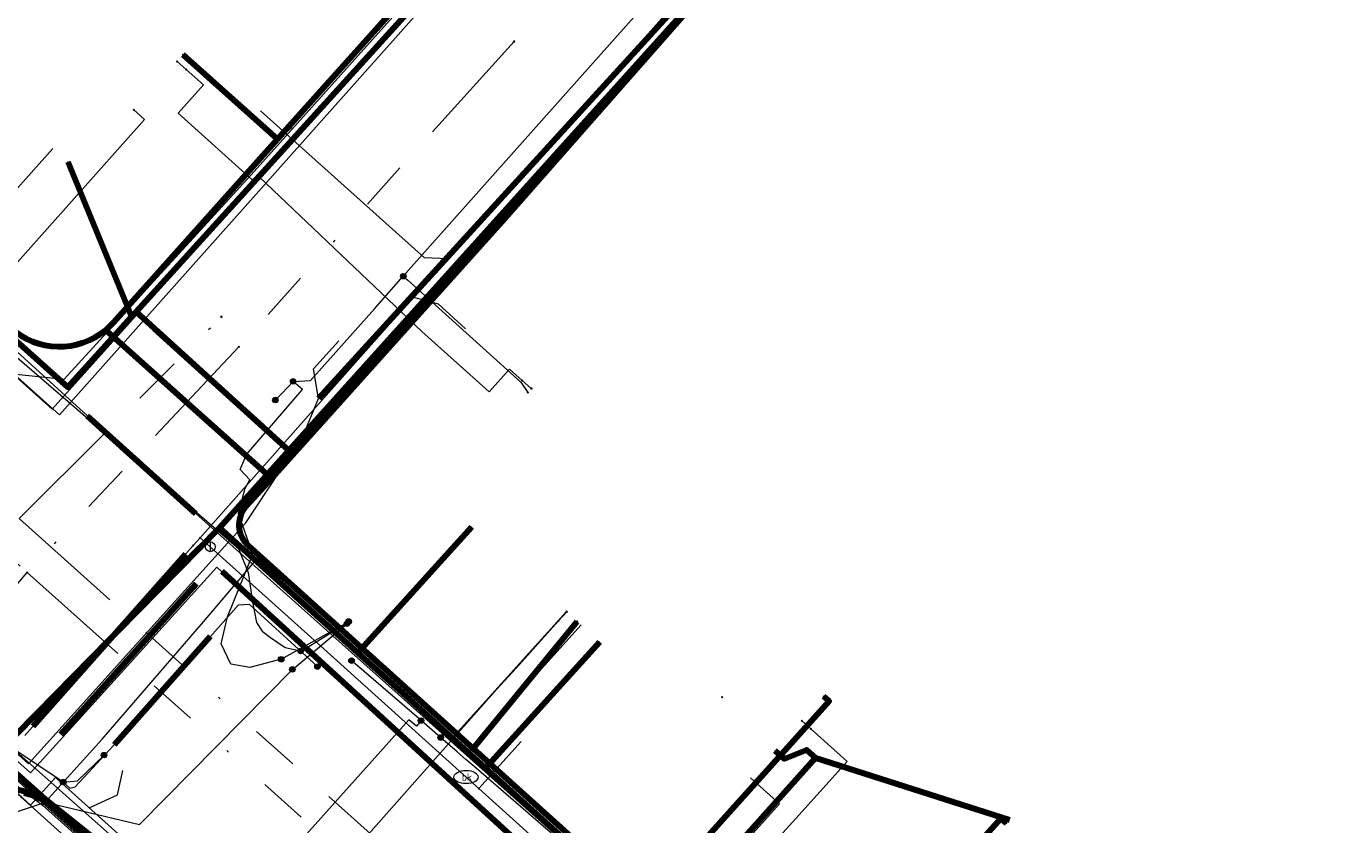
# Model space of a CAD drawing. Header units: metres. Extents: x 98902 to 136161, y 449037 to 499677.
# Tile 103 of 200: x 113459 to 113513, y 483207 to 483240. Entities that reach past the tile are written whole.
import ezdxf
from ezdxf.enums import TextEntityAlignment as Align
from ezdxf.lldxf.tags import DXFTag

# ---------------------------------------------------------------- set-up
doc = ezdxf.new("R2010")
doc.units = ezdxf.units.M
doc.linetypes.add('RI-OVERIG', pattern=[17, 5, -2, 2, -2, 0, -2, 2, -2])
for name, color, linetype, lineweight in [('B-WE-KL-DATA-G', 90, 'KL-DATA-N', 18), ('B-WE-KL-DATA_DUCT-G', 90, 'Continuous', 100), ('B-WE-KL-DATA_HULPSTUK-S', 90, 'Continuous', 25), ('B-WE-KL-DATA_KABELBED-G', 90, 'Continuous', 100), ('B-WE-KL-DATA_MANTELBUIS-G', 90, 'Continuous', 100), ('B-WE-KL-ET_LS-G', 190, 'KL-LS-N', 18), ('B-WE-KL-ET_LS_HULPSTUK-S', 190, 'Continuous', 25), ('B-WE-KL-ET_LS_MANTELBUIS-G', 190, 'Continuous', 100), ('B-WE-KL-ET_MS-G', 130, 'KL-MS-N', 18), ('B-WE-KL-ET_MS_MANTELBUIS-G', 130, 'Continuous', 100), ('B-WE-KL-GAS_LD-G', 50, 'KL-GAS-LD-N', 18), ('B-WE-KL-GAS_LD_HULPSTUK-S', 50, 'Continuous', 25), ('B-WE-KL-WATER-G', 170, 'KL-WATER-N', 18), ('B-WE-KL-WATER-S', 170, 'Continuous', 25), ('B-WE-KL-WATER_HULPSTUK-S', 170, 'Continuous', 25), ('B-WE-KL-WATER_MANTELBUIS-G', 170, 'Continuous', 100), ('B-WE-RI-VRIJVERVAL-G', 210, 'RI-OVERIG', 18), ('B-WE-RI-VRIJVERVAL_HULPSTUK-S', 210, 'Continuous', 25)]:
    doc.layers.add(name, color=color, linetype=linetype, lineweight=lineweight)
doc.styles.add('NLCS-ISO', font='NLCS-ISO.ttf')
doc.styles.get("Standard").update_dxf_attribs({"font": 'arial.ttf'})
tags = doc.linetypes.add('KL-DATA-N', pattern='A,4,-1,[101,NLCS.SHX,S=0.5,R=0,X=0,Y=0],-1,4,-1,["D",Standard,S=1,R=0,X=-0.25,Y=-0.5],-1.5', length=12.5).pattern_tags.tags
tags[18] = DXFTag(74, 10)
tags = doc.linetypes.add('KL-GAS-LD-N', pattern='A,4,-1,[69,NLCS.SHX,S=0.5,R=0,X=0,Y=0],-1,4,-1,["L",Standard,S=1,R=0,X=0.25,Y=-0.5],-2', length=13).pattern_tags.tags
tags[18] = DXFTag(74, 10)
tags = doc.linetypes.add('KL-LS-N', pattern='A,4,-1,[103,NLCS.SHX,S=0.75,R=0,X=0,Y=0],-1,4,-1,["L",Standard,S=1,R=0,X=0,Y=-0.5],-2', length=13).pattern_tags.tags
tags[18] = DXFTag(74, 10)
tags = doc.linetypes.add('KL-MS-N', pattern='A,4,-1,[103,NLCS.SHX,S=0.75,R=0,X=0,Y=0],-1,4,-1,["M",Standard,S=1,R=0,X=0,Y=-0.5],-2', length=13).pattern_tags.tags
tags[18] = DXFTag(74, 10)
doc.linetypes.add('KL-WATER-N', pattern='A,7,-0.5,[168,NLCS.SHX,S=0.75,R=0,X=0.75,Y=0],-2', length=9.5)

# ---------------------------------------------------------------- blocks, each defined once
blk = doc.blocks.new('SKL-WTB_HULP_OVERIG-SO')
at = {"color": 0, "linetype": 'ByBlock', "lineweight": 18}
for points in [[(-0.14, 0.14), (0.14, -0.14)], [(0.14, 0.14), (-0.14, -0.14)]]:
    blk.add_lwpolyline(points, dxfattribs=at)
at = {"color": 0, "linetype": 'ByBlock', "lineweight": 18, "style": 'NLCS-ISO', "flags": 1}
for tag, p in [('TYPE', (1.5, 0)), ('OMSCHRIJVING', (1.5, -3)), ('LABEL', (1.5, -1.5))]:
    blk.add_attdef(tag, p, '', height=1, dxfattribs=at)
blk = doc.blocks.new('SKL-WATER_BRANDKRAAN_BRANDPUT-SO')
at = {"color": 0, "linetype": 'ByBlock', "lineweight": 18}
blk.add_ellipse((0, 0), major_axis=(2.5, 0), ratio=0.54, dxfattribs=at)
at = {"color": 0, "linetype": 'ByBlock', "lineweight": 18, "style": 'NLCS-ISO'}
blk.add_text('bk', height=1.5, dxfattribs=at).set_placement((0.16, 0), align=Align.MIDDLE_CENTER)
blk = doc.blocks.new('SKL-WTB_HULP_AFSLUITER-SO')
at = {"color": 0, "linetype": 'ByBlock', "lineweight": 18}
blk.add_lwpolyline([(0, 0.8), (0, -0.8)], dxfattribs=at)
blk.add_circle((0, 0), 1, dxfattribs=at)
at = {"color": 0, "linetype": 'ByBlock', "lineweight": 18, "style": 'NLCS-ISO', "flags": 1}
for tag, p in [('TYPE', (1.5, 0)), ('OMSCHRIJVING', (1.5, -3)), ('LABEL', (1.5, -1.5))]:
    blk.add_attdef(tag, p, '', height=1, dxfattribs=at)
blk = doc.blocks.new('SKL-WTB_HULP_MOF-SO')
at = {"linetype": 'ByBlock', "lineweight": 18}
h = blk.add_hatch(color=0, dxfattribs=at)
h.dxf.hatch_style = 1
h.paths.add_polyline_path([(-0.5625, 0, 1), (0.5625, 0, 1)])
at = {"color": 0, "linetype": 'ByBlock', "lineweight": 18}
blk.add_circle((0, 0), 0.5625, dxfattribs=at)
at = {"color": 0, "linetype": 'ByBlock', "lineweight": 18, "style": 'NLCS-ISO', "flags": 1}
for tag, p in [('TYPE', (1.5, 0)), ('OMSCHRIJVING', (1.5, -3)), ('LABEL', (1.5, -1.5))]:
    blk.add_attdef(tag, p, '', height=1, dxfattribs=at)
blk = doc.blocks.new('SRI-HULP_OVERIG-SO')
at = {"color": 0, "linetype": 'ByBlock', "lineweight": 18}
for points in [[(-0.14, 0.14), (0.14, -0.14)], [(0.14, 0.14), (-0.14, -0.14)]]:
    blk.add_lwpolyline(points, dxfattribs=at)
at = {"color": 0, "linetype": 'ByBlock', "lineweight": 18, "style": 'NLCS-ISO', "flags": 1}
for tag, p in [('TYPE', (1.5, 0)), ('OMSCHRIJVING', (1.5, -3)), ('LABEL', (1.5, -1.5))]:
    blk.add_attdef(tag, p, '', height=1, dxfattribs=at)

msp = doc.modelspace()

# ---------------------------------------------------------------- linework, layer by layer
at = {"layer": 'B-WE-KL-DATA-G', "flags": 128}
for points in [[(113020.432, 483573.982), (113031.658, 483566.995), (113078.845, 483538.792), (113089.848, 483532.216), (113092.564, 483530.306), (113094.655, 483528.069), (113096.405, 483524.762), (113096.939, 483521.455), (113096.89, 483518.843), (113109.036, 483512.527), (113112.87, 483510.063), (113119.857, 483521.564), (113138.482, 483504.803), (113162.747, 483483.105), (113158.238, 483478.074), (113170.674, 483466.928), (113202.517, 483438.355), (113223.332, 483420.253), (113297.237, 483354.025), (113300.048, 483353.792), (113358.552, 483301.314), (113359.602, 483296.803), (113357.13, 483294.061), (113365.216, 483286.732), (113367.912, 483284.289), (113371.537, 483288.338), (113389.927, 483271.882), (113422.275, 483243.381), (113452.111, 483216.258), (113449.253, 483213.084), (113455.3, 483207.641), (113457.177, 483209.669), (113461.69, 483205.633), (113492.702, 483178.76), (113497.063, 483174.789), (113501.879, 483172.163), (113504.847, 483173.605), (113507.331, 483172.914)], [(113449.904, 483217.05), (113452.333, 483219.485), (113456.721, 483224.339), (113456.921, 483224.808), (113457.969, 483225.951), (113460.208, 483225.726), (113468.02, 483234.252), (113483.817, 483251.884), (113486.656, 483255.045), (113488.645, 483257.278), (113498.223, 483268.161), (113501.489, 483271.854), (113504.028, 483274.58), (113505.997, 483276.795), (113510.361, 483281.468), (113512.475, 483284.039), (113525.32, 483298.395), (113526.971, 483300.182), (113528.355, 483301.737), (113533.765, 483307.859), (113536.175, 483310.443), (113538.898, 483313.489), (113544.238, 483319.481), (113548.033, 483323.715), (113550.031, 483325.914), (113550.541, 483326.541), (113557.909, 483334.701), (113558.608, 483335.474), (113559.142, 483336.041), (113566.97, 483344.772), (113575.601, 483354.159), (113576.504, 483354.725), (113577.541, 483356.256), (113583.545, 483363.044), (113583.866, 483364.33), (113577.682, 483370.176), (113575.207, 483372.503), (113572.835, 483374.584), (113571.651, 483375.59), (113568.161, 483378.679), (113567.17, 483379.598), (113558.382, 483387.521), (113557.523, 483388.913), (113553.603, 483392.39), (113552.657, 483393.276), (113551.144, 483394.601), (113548.011, 483397.427), (113544.902, 483400.232), (113544.181, 483400.895), (113540.844, 483403.891), (113540.124, 483404.514), (113525.172, 483417.938)], [(113473.987, 483212.937), (113472.287, 483214.47), (113466.589, 483219.611), (113469.451, 483222.791), (113463.169, 483228.489), (113481.143, 483248.304), (113487.367, 483242.694), (113491.236, 483246.992), (113495.614, 483251.855), (113500.942, 483257.774), (113505.56, 483262.904), (113506.99, 483264.493), (113513.137, 483270.83), (113516.518, 483274.317), (113517.921, 483275.879), (113520.45, 483278.696), (113525.382, 483284.191), (113529.571, 483288.856), (113538.364, 483298.652), (113540.015, 483300.491), (113540.239, 483300.291)], [(113444.618, 483208.223), (113444.841, 483208.023), (113449.324, 483213.02), (113455.041, 483207.873), (113457.364, 483210.24), (113466.589, 483219.611), (113469.451, 483222.791), (113463.169, 483228.489), (113462.981, 483228.281), (113460.36, 483225.392), (113450.782, 483233.961), (113445.113, 483239.034), (113440.039, 483243.574), (113431.165, 483251.324), (113426.65, 483255.389), (113422.134, 483259.454), (113417.692, 483263.452), (113413.101, 483267.584), (113395.513, 483283.233), (113395.314, 483283.009)], [(113395.314, 483283.009), (113395.513, 483283.233), (113413.101, 483267.584), (113417.692, 483263.452), (113422.134, 483259.454), (113426.65, 483255.389), (113431.165, 483251.324), (113440.039, 483243.574), (113445.113, 483239.034), (113450.782, 483233.961), (113460.36, 483225.392), (113462.981, 483228.281), (113460.358, 483234.652)], [(113444.618, 483208.223), (113444.841, 483208.023), (113449.324, 483213.02), (113455.041, 483207.873), (113457.364, 483210.24), (113466.589, 483219.611), (113469.451, 483222.791), (113463.169, 483228.489), (113481.143, 483248.304), (113487.367, 483242.694), (113491.236, 483246.992), (113491.472, 483246.793)], [(113491.472, 483246.793), (113491.236, 483246.992), (113487.367, 483242.694), (113469.451, 483222.791), (113466.589, 483219.611), (113472.287, 483214.47), (113476.968, 483219.647)], [(113491.472, 483246.793), (113491.236, 483246.992), (113487.367, 483242.694), (113469.451, 483222.791), (113466.589, 483219.611), (113472.287, 483214.47), (113473.987, 483212.937), (113477.531, 483209.739), (113484.833, 483203.159), (113491.099, 483210.158), (113499.064, 483207.617)], [(113491.472, 483246.793), (113491.236, 483246.992), (113487.367, 483242.694), (113469.451, 483222.791), (113466.589, 483219.611), (113472.287, 483214.47), (113473.987, 483212.937), (113477.531, 483209.739), (113482.225, 483214.931)], [(113489.427, 483210.455), (113489.798, 483210.12), (113490.728, 483210.493), (113491.099, 483210.158), (113484.833, 483203.159), (113477.531, 483209.739), (113473.987, 483212.937), (113472.287, 483214.47), (113466.589, 483219.611), (113469.451, 483222.791), (113487.367, 483242.694), (113491.236, 483246.992), (113491.472, 483246.793)], [(113455.167, 483230.072), (113459.75, 483235.196)], [(113472.445, 483214.618), (113476.977, 483219.639)], [(113459.314, 483208.22), (113461.774, 483210.924), (113465.938, 483215.753), (113468.17, 483218.381), (113472.445, 483214.618)], [(113476.964, 483210.641), (113481.459, 483215.622)], [(113452.726, 483214.864), (113457.014, 483210.948), (113457.838, 483209.343), (113459.314, 483208.22), (113465.295, 483202.874), (113466.268, 483202.004), (113466.952, 483201.393), (113470.18, 483198.494), (113470.923, 483197.825), (113472.919, 483196.032), (113475.356, 483193.844), (113478.603, 483190.926)], [(113472.445, 483214.618), (113474.516, 483212.795)], [(113404.749, 483163.56), (113413.44, 483173.292), (113416.335, 483176.471), (113419.968, 483180.459), (113423.284, 483184.1), (113427.055, 483188.24), (113444.29, 483207.409), (113444.841, 483208.023), (113449.324, 483213.02), (113455.041, 483207.873), (113457.364, 483210.24), (113467.006, 483201.615), (113472.511, 483196.691), (113479.036, 483190.875), (113485.827, 483185.107), (113492.16, 483179.266), (113494.82, 483176.559), (113495.09, 483175.96), (113502.534, 483171.939), (113502.906, 483172.333), (113503.734, 483172.981), (113505.581, 483173.498), (113506.539, 483173.574), (113513.739, 483171.376), (113520.53, 483169.303), (113523.788, 483168.309), (113557.287, 483158.117), (113559.646, 483157.38), (113564.872, 483155.749), (113564.906, 483155.739), (113565.089, 483155.682), (113598.693, 483145.195), (113608.107, 483142.531), (113611.716, 483141.765), (113614.366, 483151.268), (113614.447, 483151.557)], [(113614.447, 483151.557), (113614.366, 483151.268), (113611.716, 483141.765), (113608.107, 483142.531), (113598.693, 483145.195), (113565.089, 483155.682), (113564.906, 483155.739), (113564.872, 483155.749), (113559.646, 483157.38), (113557.287, 483158.117), (113523.788, 483168.309), (113520.53, 483169.303), (113513.739, 483171.376), (113506.539, 483173.574), (113505.581, 483173.498), (113503.734, 483172.981), (113502.906, 483172.333), (113502.534, 483171.939), (113495.09, 483175.96), (113494.82, 483176.559), (113492.16, 483179.266), (113485.827, 483185.107), (113479.036, 483190.875), (113472.511, 483196.691), (113467.006, 483201.615), (113457.364, 483210.24), (113455.041, 483207.873), (113449.324, 483213.02), (113444.841, 483208.023), (113444.618, 483208.223)], [(113494.241, 483157.339), (113493.983, 483157.491), (113497.202, 483162.93), (113497.786, 483163.916), (113498.47, 483165.072), (113499.177, 483166.266), (113499.883, 483167.46), (113493.547, 483171.256), (113495.27, 483174.222), (113495.27, 483175.061), (113495.09, 483175.96), (113494.82, 483176.559), (113492.16, 483179.266), (113485.827, 483185.107), (113479.036, 483190.875), (113472.511, 483196.691), (113467.006, 483201.615), (113457.364, 483210.24), (113455.041, 483207.873), (113449.324, 483213.02), (113444.841, 483208.023), (113444.618, 483208.223)], [(113474.075, 483186.235), (113474.542, 483185.818), (113479.036, 483190.875), (113472.511, 483196.691), (113467.006, 483201.615), (113457.364, 483210.24), (113455.041, 483207.873), (113449.324, 483213.02), (113444.841, 483208.023), (113444.618, 483208.223)], [(113463.555, 483196.042), (113463.891, 483196.418), (113463.04, 483197.18), (113467.006, 483201.615), (113457.364, 483210.24), (113455.041, 483207.873), (113449.324, 483213.02), (113444.841, 483208.023), (113444.618, 483208.223)], [(113444.618, 483208.223), (113444.841, 483208.023), (113449.324, 483213.02), (113455.041, 483207.873), (113457.364, 483210.24), (113467.006, 483201.615), (113472.511, 483196.691), (113468.509, 483191.617)], [(113614.447, 483151.557), (113614.366, 483151.268), (113611.716, 483141.765), (113608.107, 483142.531), (113598.693, 483145.195), (113597.65, 483145.397), (113596.682, 483145.316), (113595.633, 483144.913), (113594.867, 483144.228), (113594.242, 483143.259), (113594.047, 483142.859), (113593.745, 483141.041), (113563.261, 483146.12), (113564.906, 483155.739), (113564.872, 483155.749), (113566.757, 483166.709), (113556.366, 483169.554), (113551.426, 483171.037), (113528.959, 483177.785), (113524.355, 483179.31), (113519.191, 483181.022), (113514.036, 483182.73), (113507.835, 483184.785), (113503.275, 483186.997), (113503.048, 483187.107), (113495.376, 483193.719), (113484.833, 483203.159), (113477.531, 483209.739), (113473.987, 483212.937)], [(113474.516, 483212.795), (113476.964, 483210.641)], [(113614.447, 483151.557), (113614.366, 483151.268), (113611.716, 483141.765), (113608.107, 483142.531), (113598.693, 483145.195), (113565.089, 483155.682), (113564.906, 483155.739), (113564.872, 483155.749), (113559.646, 483157.38), (113557.287, 483158.117), (113523.788, 483168.309), (113520.53, 483169.303), (113513.739, 483171.376), (113506.539, 483173.574), (113505.581, 483173.498), (113503.734, 483172.981), (113502.906, 483172.333), (113502.534, 483171.939), (113495.09, 483175.96), (113494.82, 483176.559), (113492.16, 483179.266), (113485.827, 483185.107), (113479.036, 483190.875), (113472.511, 483196.691), (113467.006, 483201.615), (113457.364, 483210.24), (113455.041, 483207.873), (113452.824, 483205.245), (113450.179, 483202.109), (113436.045, 483185.383), (113432.842, 483181.812), (113428.579, 483177.053), (113426.71, 483174.967), (113418.572, 483165.883), (113411.507, 483157.998)], [(113467.006, 483201.615), (113457.364, 483210.24)], [(113476.964, 483210.641), (113478.741, 483209.077), (113485.127, 483203.288)], [(113433.031, 483181.787), (113437.539, 483186.705), (113438.572, 483187.808), (113448.652, 483199.317), (113457.838, 483209.343), (113459.314, 483208.22)], [(113488.422, 483209.341), (113489.616, 483208.264), (113485.127, 483203.288)], [(113459.314, 483208.22), (113465.295, 483202.874)]]:
    msp.add_lwpolyline(points, dxfattribs=at)
at = {"layer": 'B-WE-KL-DATA_DUCT-G', "flags": 128}
msp.add_lwpolyline([(113389.894, 483271.845), (113400.789, 483262.62), (113417.878, 483247.318), (113452.082, 483216.096), (113449.324, 483213.02), (113455.041, 483207.873), (113457.364, 483210.24), (113478.579, 483191.263), (113486.645, 483184.412), (113492.702, 483178.761), (113494.82, 483176.559), (113495.09, 483175.96), (113502.534, 483171.939), (113502.906, 483172.333), (113503.734, 483172.981), (113505.581, 483173.498), (113506.539, 483173.574), (113555.264, 483158.748), (113598.693, 483145.195), (113608.107, 483142.531), (113611.716, 483141.765), (113614.447, 483151.557)], dxfattribs=at)
at = {"layer": 'B-WE-KL-DATA_KABELBED-G', "flags": 128}
for points in [[(113461.918, 483227.741), (113462.092, 483227.895), (113462.254, 483228.062), (113468.981, 483235.579), (113469.446, 483236.098), (113476.636, 483244.132), (113478.289, 483246.149), (113481.905, 483250), (113484.024, 483252.256), (113485.737, 483254.173), (113485.941, 483254.401), (113486.332, 483254.839), (113495.297, 483264.875), (113497.917, 483267.808), (113497.976, 483267.874), (113498.513, 483268.475), (113500, 483270.157), (113504.966, 483275.777), (113505.353, 483276.216), (113505.557, 483276.446), (113512.538, 483284.348), (113513.874, 483285.86)], [(113517.198, 483275.522), (113516.294, 483274.516), (113514.167, 483272.323), (113514.166, 483272.322), (113506.765, 483264.691), (113506.171, 483264.014), (113501.816, 483259.058), (113500, 483256.991), (113497.017, 483253.596), (113493.857, 483250), (113490.043, 483245.659), (113478.314, 483232.31), (113468.729, 483221.644), (113468.729, 483221.644)], [(113463.169, 483228.489), (113481.143, 483248.304)], [(113487.367, 483242.694), (113469.451, 483222.791)], [(113469.446, 483236.098), (113468.981, 483235.579), (113465.098, 483239.051)], [(113460.358, 483234.652), (113462.981, 483228.281)], [(113450.782, 483233.961), (113460.36, 483225.392), (113462.981, 483228.281)], [(113457.487, 483228.299), (113458.006, 483227.832), (113458.212, 483227.663), (113458.431, 483227.512), (113458.664, 483227.382), (113458.907, 483227.273), (113459.158, 483227.186), (113459.416, 483227.121), (113459.68, 483227.079), (113459.945, 483227.061), (113460.211, 483227.067), (113460.476, 483227.096), (113460.737, 483227.149), (113460.993, 483227.224), (113461.24, 483227.322), (113461.478, 483227.441), (113461.705, 483227.581), (113461.918, 483227.741)], [(113462.981, 483228.281), (113463.169, 483228.489)], [(113463.169, 483228.489), (113469.451, 483222.791)], [(113461.918, 483227.741), (113462.299, 483227.401), (113468.392, 483221.947), (113468.712, 483221.662), (113468.729, 483221.644), (113468.73, 483221.644)], [(113463.081, 483226.7), (113468.297, 483222.032)], [(113469.451, 483222.791), (113466.589, 483219.611)], [(113468.729, 483221.644), (113467.684, 483220.481), (113467.621, 483220.405), (113467.565, 483220.324), (113467.517, 483220.238), (113467.476, 483220.148), (113467.443, 483220.055), (113467.418, 483219.96), (113467.402, 483219.863), (113467.394, 483219.764), (113467.395, 483219.666), (113467.405, 483219.568), (113467.423, 483219.471), (113467.449, 483219.376), (113467.484, 483219.283), (113467.526, 483219.195), (113467.577, 483219.11), (113467.634, 483219.03), (113467.698, 483218.955), (113467.769, 483218.886), (113477.02, 483210.546), (113490.209, 483198.656)], [(113466.589, 483219.611), (113457.364, 483210.24)], [(113472.287, 483214.47), (113466.589, 483219.611)], [(113472.287, 483214.47), (113476.968, 483219.647)], [(113477.02, 483210.546), (113481.299, 483215.767)], [(113477.531, 483209.739), (113482.225, 483214.931)], [(113473.987, 483212.937), (113472.287, 483214.47)], [(113477.531, 483209.739), (113473.987, 483212.937)], [(113490.209, 483198.656), (113484.141, 483204.128), (113491.66, 483212.482), (113491.437, 483212.682)], [(113467.006, 483201.615), (113457.364, 483210.24)], [(113491.099, 483210.158), (113484.833, 483203.159)], [(113489.427, 483210.455), (113489.798, 483210.12), (113490.728, 483210.493), (113491.099, 483210.158)], [(113491.099, 483210.158), (113499.064, 483207.617)], [(113455.178, 483208.102), (113455.695, 483207.92), (113455.908, 483207.853), (113455.945, 483207.84), (113455.982, 483207.83), (113456.021, 483207.823), (113456.059, 483207.82), (113456.098, 483207.82), (113456.137, 483207.824), (113456.175, 483207.831), (113456.213, 483207.841), (113456.25, 483207.855), (113456.285, 483207.872), (113456.318, 483207.891), (113456.35, 483207.914), (113457.044, 483208.69), (113457.21, 483208.876), (113457.734, 483209.462), (113457.995, 483209.754), (113459.427, 483208.454)], [(113484.833, 483203.159), (113477.531, 483209.739)], [(113459.427, 483208.454), (113459.412, 483208.466), (113459.111, 483208.602), (113458.8, 483208.713), (113458.48, 483208.798), (113458.166, 483208.855), (113457.848, 483208.887), (113457.529, 483208.894), (113457.21, 483208.876), (113457.16, 483208.871), (113456.849, 483208.837), (113456.542, 483208.78), (113456.24, 483208.699), (113455.945, 483208.596), (113455.659, 483208.471), (113455.383, 483208.324), (113455.178, 483208.102)], [(113458.572, 483208.716), (113458.816, 483208.648), (113459.054, 483208.56), (113459.283, 483208.454), (113459.504, 483208.328)], [(113495.268, 483176.554), (113492.764, 483178.836), (113488.167, 483183.024), (113486.651, 483184.405), (113486.646, 483184.41), (113486.644, 483184.411), (113485.006, 483185.789), (113484.21, 483186.459), (113478.547, 483191.224), (113477.577, 483192.09), (113474.481, 483194.941), (113474.334, 483195.077), (113472.456, 483196.806), (113462.221, 483206.231), (113459.427, 483208.454)], [(113459.504, 483208.328), (113459.724, 483208.177), (113459.931, 483208.008), (113462.315, 483205.876), (113462.552, 483205.664), (113470.142, 483198.876), (113472.456, 483196.806), (113474.358, 483195.104), (113474.508, 483194.971), (113474.552, 483194.931), (113474.572, 483194.913), (113474.871, 483194.646), (113477.646, 483192.164)], [(113490.209, 483198.656), (113490.209, 483198.656), (113490.435, 483198.451), (113490.435, 483198.452), (113498.708, 483207.669), (113498.931, 483207.469)]]:
    msp.add_lwpolyline(points, dxfattribs=at)
at = {"layer": 'B-WE-KL-DATA_MANTELBUIS-G', "flags": 128}
for points in [[(113463.903, 483227.802), (113468.357, 483223.782)], [(113463.081, 483226.7), (113468.297, 483222.032)], [(113463.081, 483226.7), (113468.297, 483222.032)], [(113459.835, 483212.75), (113465.803, 483218.813)]]:
    msp.add_lwpolyline(points, dxfattribs=at)
at = {"layer": 'B-WE-KL-ET_LS-G', "flags": 128}
for points in [[(113304.603, 483362.819), (113304.224, 483362.397), (113311.018, 483356.273), (113317.703, 483350.259), (113318.214, 483349.004), (113345.297, 483324.603), (113362.416, 483309.179), (113367.24, 483307.396), (113373.791, 483314.654), (113385.239, 483304.365), (113378.833, 483297.135), (113388.997, 483287.947), (113399.81, 483278.172), (113400.393, 483277.65), (113440.181, 483242.018), (113444.838, 483237.848), (113446.126, 483236.694), (113460.014, 483224.257), (113486.717, 483254.227), (113487.479, 483254.481), (113530.022, 483301.447), (113530.991, 483302.516), (113576.54, 483352.797), (113577.862, 483354.256), (113584.141, 483361.267), (113584.18, 483362.382), (113583.919, 483364.381), (113583.002, 483365.608), (113580.613, 483367.745), (113579.02, 483369.975), (113568.434, 483379.491), (113548.332, 483397.56), (113527.931, 483415.899), (113509.021, 483432.897)], [(113304.929, 483362.505), (113297.7, 483354.462), (113307.469, 483345.687), (113323.671, 483331.133), (113325.977, 483331.104), (113356.655, 483303.706), (113357.692, 483302.498), (113358.524, 483301.144), (113359.046, 483299.934), (113359.659, 483297.487), (113369.272, 483288.902), (113370.734, 483289.038), (113372.315, 483288.933), (113373.887, 483288.555), (113375.272, 483287.951), (113376.489, 483287.176), (113413.18, 483254.201), (113450.362, 483220.872), (113449.996, 483217.792), (113458.746, 483209.916), (113467.676, 483219.813), (113470.021, 483223.364), (113470.671, 483224.923), (113513.02, 483271.339), (113516.089, 483274.703), (113558.556, 483322.492), (113589.3, 483357.26), (113590.353, 483357.667), (113593.066, 483358.132), (113624.346, 483330.071), (113637.793, 483318.185), (113629.385, 483308.858), (113614.861, 483292.602), (113596.506, 483272.058), (113596.452, 483271.998), (113580.376, 483254.005), (113567.886, 483227.969)], [(113469.13, 483214.21), (113467.84, 483213.87), (113467.06, 483214.01), (113466.67, 483214.84), (113466.93, 483215.95), (113467.97, 483218.53), (113467.38, 483220.2), (113467.65, 483221.24), (113467.84, 483221.59), (113467.45, 483222.01), (113467.71, 483222.63), (113470, 483225.3), (113469.62, 483225.63), (113470.33, 483225.66), (113470.93, 483226.33), (113472.96, 483228.61), (113474.15, 483229.95), (113477.15, 483233.33), (113486.98, 483244.38), (113487.72, 483245.2), (113489.26, 483246.91), (113490.48, 483248.27), (113491.545, 483249.447), (113491.81, 483249.74), (113492.26, 483250.39), (113492.652, 483250.787), (113493.76, 483251.91), (113495.26, 483253.58), (113496.438, 483254.887), (113498.785, 483257.49), (113499.74, 483258.55), (113500.7, 483259.61), (113502.936, 483262.094), (113505.47, 483264.91), (113505.945, 483265.435), (113506.72, 483266.27), (113509.35, 483269.1), (113510.02, 483269.82), (113511.583, 483271.503), (113515.427, 483275.8), (113515.72, 483276.12), (113518.17, 483278.69), (113518.879, 483279.473), (113519.03, 483279.64), (113521.983, 483282.907), (113522.51, 483283.49), (113522.989, 483284.021), (113525, 483286.25), (113525.98, 483287.33), (113526.262, 483287.643), (113528.686, 483290.333), (113529.482, 483291.218), (113529.69, 483291.45), (113530.22, 483292.03), (113534.74, 483296.99), (113535.737, 483298.085), (113536.27, 483298.67), (113536.542, 483298.949), (113537.11, 483299.53), (113538.67, 483301.31), (113539.9, 483302.66), (113540.852, 483303.704), (113542.137, 483305.113), (113543.01, 483306.07), (113543.26, 483306.345), (113543.72, 483306.85), (113545.195, 483308.467), (113545.49, 483308.79), (113545.74, 483309.06), (113546.155, 483309.745), (113547.018, 483311.17), (113547.23, 483311.52), (113551.42, 483315.77), (113554.07, 483318.46), (113554.352, 483318.773), (113554.615, 483319.066), (113556.31, 483320.95), (113556.16, 483321.69), (113556.72, 483321.42), (113557.467, 483322.251), (113557.932, 483322.769), (113558.854, 483323.802), (113559.674, 483324.72), (113560.87, 483326.06), (113561.54, 483326.81), (113562.121, 483327.461), (113563.727, 483329.261), (113564.28, 483329.88), (113564.58, 483330.217), (113565.8, 483331.59), (113567.69, 483333.7), (113569.423, 483335.652)], [(113384.54, 483292.29), (113384.55, 483292.29), (113391.46, 483286.24), (113396.33, 483282.073), (113396.792, 483281.678), (113397.9, 483280.73), (113401.7, 483277.32), (113401.7, 483277.31), (113407.48, 483272.22), (113407.48, 483272.21), (113409.35, 483270.57), (113412.38, 483267.87), (113412.38, 483267.86), (113413.464, 483266.901), (113416.8, 483263.95), (113416.8, 483263.94), (113417.204, 483263.583), (113418.25, 483262.66), (113418.25, 483262.65), (113421.22, 483260.02), (113421.22, 483260.01), (113422.645, 483258.749), (113425.64, 483256.1), (113425.64, 483256.09), (113426.927, 483254.948), (113430.06, 483252.17), (113430.06, 483252.16), (113432.066, 483250.381), (113432.36, 483250.12), (113438.88, 483243.99), (113439.4, 483243.5), (113439.69, 483243.23), (113440.085, 483242.873), (113440.43, 483242.56), (113440.43, 483242.55), (113441.8, 483241.34), (113441.8, 483241.33), (113441.81, 483241.33), (113442.61, 483240.62), (113444.322, 483239.077), (113445.54, 483237.98), (113445.55, 483237.98), (113447.53, 483236.21), (113449.56, 483234.38), (113449.57, 483234.38), (113450.92, 483233.17), (113450.93, 483233.17), (113452.46, 483231.8), (113454.09, 483230.33), (113455.88, 483228.74), (113456.324, 483228.343), (113457.67, 483227.14), (113457.67, 483227.13), (113467.37, 483218.76), (113467.78, 483217.77), (113467.95, 483216.57), (113468.11, 483215.72), (113468.35, 483215.36), (113468.69, 483215.11), (113469.29, 483214.7), (113469.93, 483214.55)], [(113375.85, 483284.37), (113375.88, 483284.36), (113383.43, 483277.38), (113388.61, 483272.86), (113388.61, 483272.85), (113388.71, 483272.763), (113403.78, 483259.63), (113403.78, 483259.62), (113406.002, 483257.695), (113406.1, 483257.61), (113409.15, 483254.88), (113409.15, 483254.87), (113411.66, 483252.63), (113411.8, 483252.5), (113411.8, 483252.49), (113414.5, 483250.08), (113414.5, 483250.07), (113416.469, 483248.31), (113417.436, 483247.446), (113419.86, 483245.28), (113419.86, 483245.27), (113422.14, 483243.24), (113422.65, 483242.78), (113422.65, 483242.77), (113429.73, 483236.43), (113429.73, 483236.42), (113431.293, 483235.02), (113435.17, 483231.55), (113435.17, 483231.54), (113435.572, 483231.181), (113437.22, 483229.71), (113440.57, 483226.64), (113440.57, 483226.63), (113442.203, 483225.134), (113443.18, 483224.238), (113445.95, 483221.7), (113445.95, 483221.69), (113452.07, 483216.08), (113452.07, 483216.07), (113452.75, 483215.13), (113457.22, 483211.13), (113460.17, 483209.17), (113460.17, 483209.16), (113460.45, 483208.91), (113460.66, 483208.97), (113462.25, 483210.68), (113466.22, 483215.14), (113467.37, 483216.44), (113467.81, 483216.48), (113470.62, 483213.91)], [(113456.324, 483228.343), (113456.491, 483228.53), (113463.519, 483236.386), (113463.072, 483236.786)], [(113474.15, 483229.95), (113474.337, 483229.784), (113478.974, 483225.592), (113479.273, 483225.177)], [(113470.671, 483224.923), (113470.461, 483226.151), (113471.499, 483227.292)], [(113469.62, 483225.63), (113469.16, 483225.13), (113469.04, 483225.01), (113468.89, 483224.86)], [(113577.607, 483149.739), (113577.723, 483150.68), (113564.501, 483152.894), (113566.433, 483164.309), (113566.602, 483165.306), (113562.27, 483166.671), (113559.79, 483168.186), (113558.26, 483167.546), (113556.521, 483168.088), (113556.695, 483168.767), (113555.548, 483169.125), (113555.379, 483168.465), (113551.814, 483169.457), (113551.888, 483169.747), (113550.924, 483170.015), (113550.85, 483169.725), (113542.764, 483171.973), (113539.317, 483173.018), (113521.455, 483178.36), (113518.474, 483179.289), (113516.189, 483181.451), (113511.413, 483182.944), (113509.908, 483183.54), (113506.02, 483185.616), (113504.886, 483186.32), (113503.372, 483184.637), (113500.686, 483186.737), (113486.357, 483199.651), (113486.274, 483199.726), (113466.48, 483218), (113458.825, 483209.545), (113452.389, 483215.258), (113446.402, 483208.648), (113429.026, 483189.023), (113428.858, 483188.23), (113405.897, 483162.615)], [(113475.683, 483210.994), (113475.846, 483211.183), (113476.131, 483210.937), (113480.854, 483216.169)], [(113469.13, 483214.21), (113471.9, 483215.75), (113471.91, 483215.76)], [(113469.59, 483213.79), (113471.83, 483215.67)], [(113469.93, 483214.55), (113469.93, 483214.54), (113469.95, 483214.54), (113471.9, 483215.75), (113471.9, 483215.762)], [(113503.55, 483186.77), (113502.47, 483187.33), (113496.43, 483192.79), (113495.65, 483193.49), (113495.64, 483193.49), (113495.62, 483193.52), (113495.39, 483193.73), (113495.25, 483193.86), (113493.63, 483195.29), (113493.62, 483195.29), (113492.48, 483196.31), (113492.35, 483196.42), (113492.34, 483196.42), (113492.34, 483196.43), (113490.51, 483198.11), (113490.286, 483198.308), (113489.38, 483199.11), (113489.38, 483199.12), (113488.08, 483200.2), (113485.08, 483202.84), (113484.919, 483202.984), (113483.867, 483203.922), (113483.857, 483203.931), (113483.69, 483204.08), (113482.37, 483205.22), (113481.95, 483205.58), (113481.94, 483205.58), (113481.175, 483206.249), (113480.91, 483206.48), (113480.9, 483206.48), (113480.9, 483206.49), (113480.406, 483206.916), (113477.14, 483209.73), (113477.14, 483209.74), (113476.72, 483210.09), (113476.37, 483210.4), (113475.683, 483210.994), (113474.878, 483211.69), (113472.54, 483213.71), (113472.53, 483213.71), (113472.53, 483213.72), (113472.02, 483214.15)], [(113459.44, 483208.34), (113463.3, 483207.42), (113469.59, 483213.79)], [(113474.878, 483211.69), (113474.691, 483211.465), (113474.382, 483211.721), (113466.915, 483203.374)], [(113460.17, 483209.16), (113460.76, 483209.22), (113461.85, 483210.27)], [(113463.574, 483115.155), (113465.379, 483118.964), (113471.154, 483130.567), (113471.392, 483131.007), (113471.551, 483131.718), (113472.061, 483132.237), (113474.734, 483137.158), (113474.821, 483137.737), (113475.259, 483138.125), (113476.534, 483140.47), (113477.349, 483141.883), (113477.549, 483142.629), (113478.099, 483143.182), (113478.949, 483144.655), (113479.149, 483145.401), (113483.858, 483154.361), (113492.024, 483167.993), (113496.092, 483174.782), (113496.459, 483175.673), (113496.567, 483176.356), (113459.855, 483209.353), (113458.832, 483208.22), (113457.289, 483209.612), (113414.27, 483161.275), (113413.269, 483160.157), (113413.716, 483159.757), (113414.586, 483160.729), (113413.741, 483161.533), (113410.938, 483158.467)], [(113461.239, 483208.108), (113462.404, 483208.641), (113462.621, 483209.645)], [(113411.053, 483158.372), (113411.59, 483158.98), (113413.25, 483161.06), (113413.4, 483161.25), (113413.79, 483161.73), (113417.75, 483165.83), (113419.77, 483168.05), (113420.09, 483168.4), (113421.586, 483170.049), (113422.383, 483170.927), (113424.21, 483172.94), (113425.07, 483173.89), (113425.633, 483174.509), (113426.617, 483175.592), (113426.705, 483175.688), (113426.776, 483175.767), (113427.702, 483176.787), (113428.65, 483177.83), (113429.44, 483178.7), (113430.05, 483179.37), (113430.35, 483179.7), (113430.876, 483180.28), (113431.543, 483181.015), (113432.067, 483181.592), (113433.09, 483182.72), (113433.81, 483183.51), (113439.47, 483189.73), (113453.44, 483205.11), (113455.38, 483206.96), (113457.64, 483207.73), (113459.44, 483208.34)]]:
    msp.add_lwpolyline(points, dxfattribs=at)
at = {"layer": 'B-WE-KL-ET_LS_MANTELBUIS-G', "flags": 128}
for points in [[(113515.537, 483274.091), (113470.671, 483224.923)], [(113466.696, 483217.831), (113486.417, 483199.79)], [(113465.633, 483217.31), (113460.061, 483211.117)], [(113466.21, 483215.15), (113462.26, 483210.69)]]:
    msp.add_lwpolyline(points, dxfattribs=at)
at = {"layer": 'B-WE-KL-ET_MS-G', "flags": 128}
msp.add_lwpolyline([(113491.7, 483454.93), (113486.87, 483449.22), (113486.63, 483448.44), (113486.93, 483447.68), (113492.45, 483442.73), (113491.06, 483441.16), (113488.86, 483438.7), (113489.68, 483437.97), (113494.88, 483432.85), (113495.19, 483431.77), (113492.03, 483429.76), (113488.89, 483426.2), (113471.56, 483405.33), (113436.6, 483366.58), (113433.13, 483362.71), (113427.83, 483356.82), (113386.17, 483310.4), (113379.57, 483302.31), (113379.05, 483301.05), (113379.05, 483299.66), (113380.61, 483297.04), (113382.93, 483294.58), (113391.81, 483286.61), (113455.98, 483228.92), (113461.17, 483224.22), (113465.62, 483220.2), (113490.45, 483198.04), (113502.55, 483186.78), (113504.64, 483185.42), (113506.84, 483184.37), (113509.25, 483183.32), (113512.68, 483182.24), (113528.85, 483177.41), (113556.33, 483169.37), (113565.65, 483166.1), (113566.93, 483165.65), (113568.31, 483164.43), (113567.92, 483162.16), (113566.91, 483156.25), (113565.61, 483148.65), (113565.2, 483146.27)], dxfattribs=at)
at = {"layer": 'B-WE-KL-ET_MS_MANTELBUIS-G', "flags": 128}
msp.add_lwpolyline([(113461.16, 483224.21), (113465.61, 483220.2)], dxfattribs=at)
at = {"layer": 'B-WE-KL-GAS_LD-G', "flags": 128}
for points in [[(113448.364, 483218.525), (113456.365, 483227.49), (113459.718, 483224.489), (113465.054, 483230.453), (113468.055, 483233.807), (113468.243, 483234.017), (113472.013, 483238.232), (113481.482, 483249.123), (113484.63, 483252.644), (113484.82, 483252.856), (113485.364, 483253.464), (113489.565, 483258.161), (113491.035, 483259.804), (113493.944, 483263.126), (113497.261, 483266.916), (113498.047, 483267.814), (113498.524, 483268.358), (113501.484, 483271.739), (113501.748, 483272.04), (113505.372, 483276.179), (113507.596, 483278.719), (113509.311, 483280.678), (113512.333, 483284.129), (113513.6, 483285.412), (113515.464, 483287.3), (113516.088, 483287.932), (113516.712, 483288.563), (113521.091, 483292.997), (113524.413, 483296.733), (113526.008, 483298.526), (113528.519, 483301.349), (113529.132, 483302.038), (113533.745, 483307.225), (113536.759, 483310.615), (113537.107, 483311.006), (113538.227, 483312.265), (113539.998, 483314.256), (113543.583, 483318.254), (113544.577, 483319.363), (113547.846, 483323.014), (113552.276, 483327.965), (113552.713, 483328.453), (113556.846, 483333.071), (113557.355, 483333.64), (113558.698, 483335.141), (113562.265, 483339.126), (113563.748, 483340.783), (113579.89, 483359.134), (113580.804, 483360.06)], [(113465.228, 483238.445), (113464.855, 483238.779)], [(113468.055, 483233.807), (113464.902, 483236.657), (113465.934, 483237.813), (113465.228, 483238.445)], [(113468.243, 483234.017), (113474.917, 483227.684), (113477.674, 483225.196), (113478.521, 483226.136), (113479.041, 483225.667)], [(113479.041, 483225.667), (113479.412, 483225.332)], [(113480.535, 483215.783), (113480.87, 483216.154)], [(113467.446, 483201.068), (113478.001, 483212.975), (113478.79, 483213.849), (113480.535, 483215.783)], [(113476.944, 483192.648), (113489.081, 483206.339), (113490.278, 483207.666), (113492.388, 483210.005), (113490.904, 483211.345)], [(113490.904, 483211.345), (113490.532, 483211.68)], [(113446.323, 483210.003), (113446.733, 483209.634), (113452.381, 483204.551), (113453.135, 483205.37), (113457.295, 483210.101), (113461.957, 483205.933), (113466.146, 483202.221), (113467.446, 483201.068), (113473.802, 483195.434), (113474.054, 483195.21), (113474.175, 483195.102), (113476.944, 483192.648), (113478.547, 483191.227), (113480.931, 483189.123), (113483.541, 483186.82), (113486.478, 483184.228), (113487.08, 483183.686), (113492.199, 483179.08), (113492.635, 483178.688), (113493.144, 483178.227), (113495.339, 483176.237), (113495.812, 483174.305)]]:
    msp.add_lwpolyline(points, dxfattribs=at)
at = {"layer": 'B-WE-KL-WATER-G', "flags": 128}
for points in [[(113465.802, 483219.204), (113466.216, 483218.831), (113470.878, 483214.636), (113476.73, 483209.37), (113477.25, 483208.902), (113483.122, 483203.617), (113483.197, 483203.55), (113490.036, 483197.582), (113500, 483188.625), (113503.893, 483185.522), (113507.615, 483183.183), (113510.778, 483181.92), (113512.458, 483181.25), (113515.714, 483180.236), (113518.483, 483179.373), (113521.062, 483178.569), (113521.635, 483178.391), (113525.645, 483177.142), (113528.51, 483176.249), (113530.143, 483175.776), (113556.142, 483168.237), (113559.024, 483167.401), (113559.505, 483167.262), (113564.501, 483165.813), (113566.011, 483166.873), (113567.685, 483176.659), (113568.516, 483180.063), (113570.717, 483189.085), (113570.879, 483189.581), (113574.187, 483199.702), (113574.249, 483199.892), (113578.132, 483212.009), (113578.492, 483213.048), (113580.982, 483220.229), (113576.93, 483230.368), (113576.703, 483230.937), (113576.558, 483231.337), (113576.415, 483231.617), (113575.378, 483233.659), (113575.008, 483234.387), (113578.675, 483242.385), (113579.008, 483243.112), (113582.166, 483250), (113583.588, 483253.101), (113584.413, 483253.972), (113584.619, 483254.19), (113587.714, 483257.459), (113589.072, 483258.894), (113589.291, 483259.134), (113592.919, 483263.1), (113593.729, 483263.986), (113599.209, 483269.977), (113601.49, 483272.471), (113609.398, 483281.117), (113609.604, 483281.343), (113615.178, 483287.526), (113618.593, 483291.314), (113622.093, 483295.197), (113622.964, 483296.162), (113623.116, 483296.331), (113623.853, 483297.148), (113630.615, 483304.65), (113630.716, 483306.039), (113630.771, 483306.798), (113634.354, 483311.108), (113635.595, 483312.547), (113635.486, 483319.084), (113634.953, 483319.538), (113634.647, 483319.798), (113630.774, 483323.117), (113630.101, 483323.694), (113617.899, 483334.786), (113615.575, 483336.837), (113612.357, 483339.678), (113609.432, 483342.259), (113603.754, 483347.23), (113601.309, 483349.446), (113598.008, 483352.438), (113595.563, 483354.654), (113591.291, 483358.576), (113580.932, 483368.086), (113577.469, 483371.268), (113572.658, 483375.689), (113571.185, 483377.042), (113567.574, 483380.359), (113564.626, 483383.068), (113561.638, 483386.02), (113558.555, 483386.687), (113558.551, 483386.691), (113552.887, 483391.655), (113550.476, 483393.768), (113546.532, 483397.224), (113542.615, 483400.658), (113538.52, 483404.247), (113536.034, 483406.426), (113520.445, 483421.195), (113519.833, 483421.754), (113507.824, 483432.725), (113504.574, 483435.694), (113504.337, 483435.911)], [(113465.516, 483218.882), (113465.802, 483219.204), (113470.983, 483225.049), (113474.573, 483229.084), (113475.974, 483230.66), (113487.65, 483243.785), (113491.608, 483248.295), (113491.872, 483248.596), (113492.4, 483249.197), (113493.104, 483250), (113496.372, 483253.585), (113496.427, 483253.646), (113501.095, 483258.767), (113504.733, 483262.758), (113505.609, 483263.719), (113506.619, 483264.827), (113510.637, 483269.284), (113512.496, 483271.346), (113515.04, 483274.169), (113519.125, 483278.7), (113521.468, 483281.299), (113523.838, 483283.928), (113530.131, 483290.909), (113531.21, 483292.106), (113535.798, 483297.196), (113535.949, 483297.363), (113536.142, 483297.577), (113536.334, 483297.79), (113536.736, 483298.236), (113541.471, 483303.515), (113542.339, 483304.482), (113545.878, 483308.428), (113547.28, 483309.992), (113554.529, 483318.074), (113555.717, 483319.394), (113556.72, 483320.509), (113558.654, 483322.658), (113558.927, 483322.962), (113560.131, 483324.3), (113563.73, 483328.3), (113565.469, 483330.233), (113566.539, 483331.422), (113568.68, 483333.801), (113569.419, 483334.615), (113586.423, 483353.355), (113587.789, 483354.821), (113591.129, 483358.402), (113591.291, 483358.576)], [(113475.974, 483230.66), (113475.021, 483230.708), (113468.277, 483236.744)], [(113474.573, 483229.084), (113475.585, 483228.81), (113476.713, 483227.784)], [(113458.598, 483211.08), (113465.516, 483218.882)], [(113477.25, 483208.902), (113478.991, 483210.833)], [(113490.017, 483182.37), (113489.578, 483182.757), (113487.117, 483184.929), (113476.255, 483194.514), (113473.18, 483197.227), (113467.655, 483202.103), (113464.88, 483204.551), (113462.556, 483206.602), (113458.108, 483210.527)]]:
    msp.add_lwpolyline(points, dxfattribs=at)
at = {"layer": 'B-WE-KL-WATER_MANTELBUIS-G', "flags": 128}
msp.add_lwpolyline([(113458.931, 483211.455), (113465.212, 483218.539)], dxfattribs=at)
at = {"layer": 'B-WE-RI-VRIJVERVAL-G', "flags": 128}
for points in [[(113498.6, 483261.9), (113478.7, 483239.6)], [(113416.6, 483255.75), (113458.69, 483217.78)], [(113478.7, 483239.6), (113467.39, 483227.05)], [(113458.36, 483219.99), (113466.67, 483228.28)], [(113467.39, 483227.05), (113458.69, 483217.78)], [(113458.36, 483219.99), (113502.93, 483180.03), (113504.49, 483179.57)], [(113453.8, 483211.94), (113458.69, 483217.78)], [(113458.69, 483217.78), (113502.2, 483178.95)]]:
    msp.add_lwpolyline(points, dxfattribs=at)

# ---------------------------------------------------------------- block references
at = {"layer": 'B-WE-KL-DATA_HULPSTUK-S', "xscale": 0.2, "yscale": 0.2, "zscale": 0.2}
for name, p in [('SKL-WTB_HULP_OVERIG-SO', (113465.098, 483239.051)), ('SKL-WTB_HULP_MOF-SO', (113469.446, 483236.098)), ('SKL-WTB_HULP_OVERIG-SO', (113469.446, 483236.098)), ('SKL-WTB_HULP_OVERIG-SO', (113461.918, 483227.741)), ('SKL-WTB_HULP_OVERIG-SO', (113461.918, 483227.741)), ('SKL-WTB_HULP_OVERIG-SO', (113461.918, 483227.741)), ('SKL-WTB_HULP_OVERIG-SO', (113468.729, 483221.644)), ('SKL-WTB_HULP_OVERIG-SO', (113468.729, 483221.644)), ('SKL-WTB_HULP_OVERIG-SO', (113468.73, 483221.644)), ('SKL-WTB_HULP_OVERIG-SO', (113481.299, 483215.767)), ('SKL-WTB_HULP_OVERIG-SO', (113474.516, 483212.795)), ('SKL-WTB_HULP_OVERIG-SO', (113491.437, 483212.682)), ('SKL-WTB_HULP_MOF-SO', (113477.02, 483210.546)), ('SKL-WTB_HULP_OVERIG-SO', (113477.02, 483210.546)), ('SKL-WTB_HULP_OVERIG-SO', (113459.427, 483208.454)), ('SKL-WTB_HULP_OVERIG-SO', (113459.427, 483208.454)), ('SKL-WTB_HULP_OVERIG-SO', (113459.427, 483208.454)), ('SKL-WTB_HULP_OVERIG-SO', (113459.504, 483208.328)), ('SKL-WTB_HULP_OVERIG-SO', (113459.504, 483208.328)), ('SKL-WTB_HULP_OVERIG-SO', (113498.931, 483207.469))]:
    msp.add_blockref(name, p, dxfattribs=at)
at = {"layer": 'B-WE-KL-ET_LS_HULPSTUK-S', "xscale": 0.2, "yscale": 0.2, "zscale": 0.2}
for name, p in [('SKL-WTB_HULP_OVERIG-SO', (113463.072, 483236.786)), ('SKL-WTB_HULP_MOF-SO', (113474.15, 483229.95)), ('SKL-WTB_HULP_MOF-SO', (113469.62, 483225.63)), ('SKL-WTB_HULP_MOF-SO', (113468.89, 483224.86)), ('SKL-WTB_HULP_OVERIG-SO', (113479.273, 483225.177)), ('SKL-WTB_HULP_OVERIG-SO', (113480.854, 483216.169)), ('SKL-WTB_HULP_MOF-SO', (113471.83, 483215.67)), ('SKL-WTB_HULP_MOF-SO', (113471.9, 483215.762)), ('SKL-WTB_HULP_MOF-SO', (113471.91, 483215.76)), ('SKL-WTB_HULP_MOF-SO', (113469.93, 483214.55)), ('SKL-WTB_HULP_MOF-SO', (113469.13, 483214.21)), ('SKL-WTB_HULP_MOF-SO', (113470.62, 483213.91)), ('SKL-WTB_HULP_MOF-SO', (113472.02, 483214.15)), ('SKL-WTB_HULP_MOF-SO', (113469.59, 483213.79)), ('SKL-WTB_HULP_OVERIG-SO', (113487.26, 483212.65)), ('SKL-WTB_HULP_MOF-SO', (113474.878, 483211.69)), ('SKL-WTB_HULP_MOF-SO', (113475.683, 483210.994)), ('SKL-WTB_HULP_MOF-SO', (113461.85, 483210.27)), ('SKL-WTB_HULP_MOF-SO', (113460.17, 483209.16)), ('SKL-WTB_HULP_MOF-SO', (113459.44, 483208.34))]:
    msp.add_blockref(name, p, dxfattribs=at)
at = {"layer": 'B-WE-KL-GAS_LD_HULPSTUK-S', "xscale": 0.2, "yscale": 0.2, "zscale": 0.2}
for p in [(113464.855, 483238.779), (113465.228, 483238.445), (113468.243, 483234.017), (113468.055, 483233.807), (113479.041, 483225.667), (113479.412, 483225.332), (113480.87, 483216.154), (113480.535, 483215.783), (113490.532, 483211.68), (113490.904, 483211.345)]:
    msp.add_blockref('SKL-WTB_HULP_OVERIG-SO', p, dxfattribs=at)
at = {"layer": 'B-WE-KL-WATER-S', "xscale": 0.2, "yscale": 0.2, "zscale": 0.2}
msp.add_blockref('SKL-WATER_BRANDKRAAN_BRANDPUT-SO', (113476.73, 483209.37), dxfattribs=at)
at = {"layer": 'B-WE-KL-WATER_HULPSTUK-S', "xscale": 0.2, "yscale": 0.2, "zscale": 0.2}
for name, p in [('SKL-WTB_HULP_OVERIG-SO', (113475.974, 483230.66)), ('SKL-WTB_HULP_OVERIG-SO', (113474.573, 483229.084)), ('SKL-WTB_HULP_OVERIG-SO', (113465.516, 483218.882)), ('SKL-WTB_HULP_OVERIG-SO', (113465.802, 483219.204)), ('SKL-WTB_HULP_AFSLUITER-SO', (113466.216, 483218.831)), ('SKL-WTB_HULP_OVERIG-SO', (113477.25, 483208.902))]:
    msp.add_blockref(name, p, dxfattribs=at)
at = {"layer": 'B-WE-RI-VRIJVERVAL_HULPSTUK-S', "xscale": 0.2, "yscale": 0.2, "zscale": 0.2}
for p in [(113478.7, 483239.6), (113466.67, 483228.28), (113467.39, 483227.05), (113458.69, 483217.78)]:
    msp.add_blockref('SRI-HULP_OVERIG-SO', p, dxfattribs=at)

doc.saveas('drawing.dxf')
